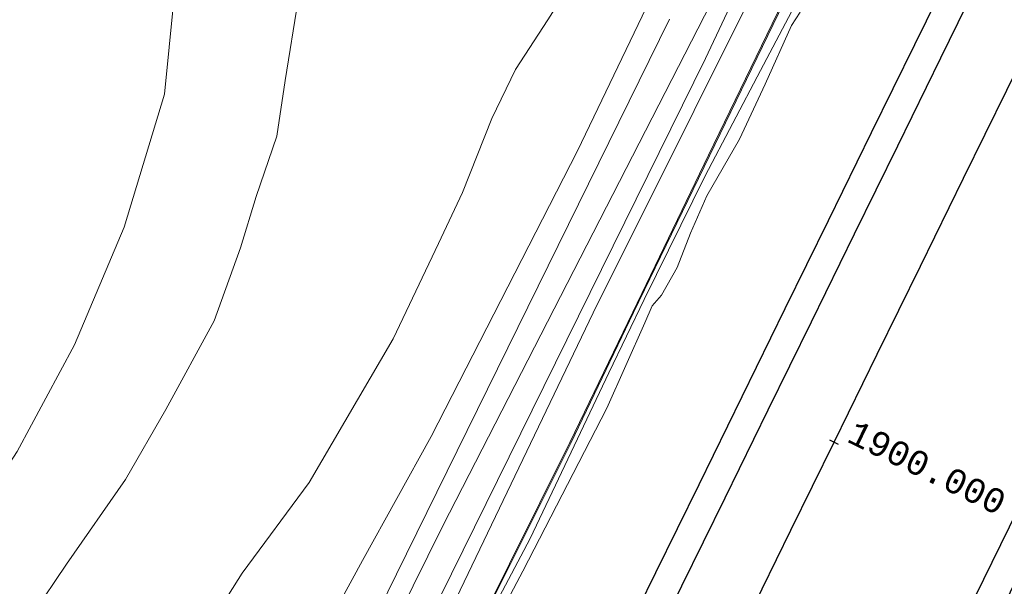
# Model space of a CAD drawing. Extents: x 176032 to 190000, y 318229 to 352878.
# Tile 117 of 184: x 177412 to 177513, y 321563 to 321621. Entities that reach past the tile are written whole.
import ezdxf

# ---------------------------------------------------------------- set-up
doc = ezdxf.new("R2010")
doc.units = 0
for name, color, linetype, lineweight in [('alm-masterstring', 1, 'Continuous', 30), ('bp-b5-boom', 253, 'Continuous', 18), ('dwm-hulplijn', 3, 'Continuous', 30), ('gw-bs-kruinlijn', 253, 'Continuous', 18), ('gw-bs-teenlijn', 253, 'Continuous', 18), ('og-b5-bekleding', 253, 'Continuous', 18), ('og-b5-grond_ingericht', 253, 'Continuous', 18), ('og-b5-water', 253, 'Continuous', 18), ('og-bs-terreinafscheiding', 7, 'Continuous', 18), ('SPI DWP', 8, 'Continuous', 30), ('to-xx-view', 1, 'Continuous', 25), ('wh-bs-waterlijn', 253, 'Continuous', 18)]:
    doc.layers.add(name, color=color, linetype=linetype, lineweight=lineweight)
doc.layers.add('viewports', color=7, linetype='Continuous')
doc.styles.add('MSL__001', font='monotxt.shx')
doc.linetypes.add('FENCELINE1', pattern='A,6.35,-2.54,[133,ltypeshp.shx,S=2.54,R=0,X=-2.54,Y=0],-2.54,25.4', length=36.83)

# ---------------------------------------------------------------- blocks, each defined once
blk = doc.blocks.new('x-ref dtb totaal grijs')
at = {"layer": 'bp-b5-boom'}
for points in [[(177453.209, 321554.452, 46.996), (177470.767, 321591.061, 47.191), (177491.364, 321632.374, 46.922), (177497.805, 321646.077, 47.031), (177499.657, 321649.72, 47), (177499.911, 321650.492, 47.052), (177499.784, 321651.043, 47.109), (177499.249, 321651.545, 47.109), (177498.613, 321651.906, 47.113), (177497.706, 321651.802, 47.109), (177496.772, 321651.209, 46.953), (177495.052, 321649.575, 46.948), (177484.131, 321625.296, 47.079), (177455.409, 321569.34, 47.387), (177400.61, 321458.592, 47.43)], [(177412.458, 321486.463, 46.539), (177450.681, 321564.403, 46.501), (177478.542, 321621.008, 46.566)], [(177496.065, 321635.078, 44.568), (177482.523, 321607.128, 44.59), (177474.792, 321591.137, 44.507), (177468.376, 321577.821, 44.525), (177459.145, 321559.309, 45.15)]]:
    blk.add_polyline3d(points, dxfattribs=at)
at = {"layer": 'gw-bs-kruinlijn'}
for points in [[(177498.008, 321650.517, 47.174), (177482.223, 321616.991, 47.039), (177452.751, 321557.265, 46.961), (177444.298, 321539.659, 47.165), (177425.925, 321503.514, 47.239), (177406.991, 321464.729, 47.239), (177390.19, 321429.397, 47.205), (177379.164, 321406.591, 47.222), (177368.487, 321384.325, 47.174), (177358.999, 321365.737, 47.191), (177334.268, 321379.469, 48.138), (177273.357, 321409.895, 47.526), (177238.105, 321428.689, 47.652), (177234.158, 321449.551, 47.621), (177235.51, 321471.361, 47.257), (177239.197, 321525.265, 47.982), (177241.014, 321558.18, 47.704), (177243.735, 321576.464, 48.021), (177246.842, 321587.031, 47.417), (177250.955, 321597.107, 47.365), (177264.59, 321625.932, 47.374), (177283.423, 321665.721, 47.17), (177290.217, 321682.245, 46.21)], [(177491.325, 321622.426, 44.282), (177487.828, 321615.791, 44.286), (177482.181, 321605.044, 44.286), (177475.961, 321592.434, 44.151), (177472.355, 321584.952, 44.273), (177464.34, 321568.05, 44.338), (177459.581, 321559.085, 45.03)], [(177468.63, 321624.938, 55.516), (177466.135, 321620.943, 55.38), (177462.836, 321615.885, 55.287), (177460.41, 321610.894, 55.407), (177457.431, 321603.336, 55.304), (177454.962, 321598.125, 55.38), (177450.35, 321588.391, 55.227), (177441.778, 321573.732, 55.097), (177434.941, 321564.511, 55.042), (177428.372, 321554.078, 54.994)], [(177400.61, 321458.592, 47.43), (177455.409, 321569.34, 47.387), (177484.131, 321625.296, 47.079), (177495.052, 321649.575, 46.948), (177496.772, 321651.209, 46.953), (177497.706, 321651.802, 47.109), (177498.613, 321651.906, 47.113), (177499.249, 321651.545, 47.109), (177499.784, 321651.043, 47.109), (177499.911, 321650.492, 47.052), (177499.657, 321649.72, 47), (177497.805, 321646.077, 47.031), (177491.364, 321632.374, 46.922), (177470.767, 321591.061, 47.191), (177453.209, 321554.452, 46.996), (177428.959, 321506.266, 47.2), (177409.794, 321466.499, 47.174), (177393.94, 321434.541, 47.161), (177359.368, 321364.415, 47.215)], [(177413.567, 321560.311, 54.988), (177417.012, 321565.421, 54.999), (177423.034, 321574.065, 54.934), (177427.142, 321581.209, 54.863), (177432.085, 321590.244, 54.852), (177434.774, 321597.698, 54.901), (177436.343, 321602.914, 54.939), (177438.476, 321609.067, 55.211), (177439.305, 321614.754, 55.173), (177440.638, 321623.032, 55.222), (177441.56, 321630.059, 55.276), (177442.042, 321632.6, 55.402), (177443.01, 321635.151, 55.396), (177444.306, 321637.126, 55.342), (177445.45, 321638.269, 55.363)]]:
    blk.add_polyline3d(points, dxfattribs=at)
at = {"layer": 'gw-bs-teenlijn'}
for points in [[(177441.323, 321554.985, 46.736), (177447.227, 321565.792, 46.806), (177454.235, 321578.424, 46.964), (177469.143, 321607.599, 46.453), (177478.629, 321627.364, 46.453), (177479.713, 321632.448, 46.366), (177480.213, 321636.425, 46.371), (177479.914, 321639.095, 46.355), (177478.964, 321641.411, 46.349), (177478.002, 321643.192, 46.366), (177476.416, 321644.545, 46.36), (177475.386, 321646.056, 46.36), (177475.097, 321647.097, 46.36), (177475.55, 321648.688, 46.366), (177476.916, 321651.953, 46.349), (177466.039, 321657.709, 45.952), (177464.002, 321656.206, 46.116), (177459.299, 321657.713, 45.98), (177456.106, 321659.105, 45.947), (177454.113, 321658.966, 45.974), (177452.737, 321658.474, 45.99), (177452.281, 321658.148, 46.012)], [(177459.145, 321559.309, 45.15), (177468.376, 321577.821, 44.525), (177474.792, 321591.137, 44.507), (177482.523, 321607.128, 44.59), (177496.065, 321635.078, 44.568)], [(177478.542, 321621.008, 46.566), (177450.681, 321564.403, 46.501), (177412.458, 321486.463, 46.539)], [(177438.519, 321645.531, 46.357), (177436.102, 321643.06, 46.333), (177430.362, 321634.884, 46.796), (177429.301, 321630.992, 46.975), (177427.962, 321622.958, 47.187), (177427.021, 321613.351, 47.41), (177422.88, 321599.783, 47.563), (177417.804, 321587.8, 47.856), (177411.976, 321576.897, 47.242), (177407.19, 321569.593, 46.518), (177404.967, 321566.553, 45.941), (177401.846, 321562.253, 45.996), (177399.15, 321559.738, 46.224), (177395.848, 321557.089, 46.241), (177389.894, 321555.576, 46.268), (177385.645, 321555.121, 46.328), (177380.866, 321555.58, 46.388), (177375.805, 321556.714, 46.415), (177371.235, 321558.759, 46.355), (177369.008, 321561.68, 46.344), (177366.967, 321563.851, 46.355), (177362.485, 321565.192, 46.36), (177359.142, 321565.633, 46.311)]]:
    blk.add_polyline3d(points, dxfattribs=at)
at = {"layer": 'og-b5-bekleding'}
for points in [[(177491.865, 321621.719, 44), (177491, 321620.355, 44), (177488.32, 321614.396, 44), (177485.672, 321608.767, 44), (177482.362, 321602.993, 44), (177480.689, 321599.197, 44), (177479.338, 321595.69, 44), (177477.734, 321592.875, 44), (177476.78, 321591.756, 44), (177476.02, 321590.038, 44), (177472.132, 321581.332, 44), (177463.586, 321564.696, 44), (177460.434, 321558.802, 44)], [(177459.581, 321559.085, 45.03), (177464.34, 321568.05, 44.338), (177472.355, 321584.952, 44.273), (177475.961, 321592.434, 44.151), (177482.181, 321605.044, 44.286), (177487.828, 321615.791, 44.286), (177491.325, 321622.426, 44.282)], [(177459.234, 321559.264, 45.15), (177468.466, 321577.777, 44.525), (177474.882, 321591.094, 44.507), (177482.613, 321607.084, 44.59), (177496.156, 321635.037, 44.568)], [(177491.325, 321622.426, 44.282), (177487.828, 321615.791, 44.286), (177482.181, 321605.044, 44.286), (177475.961, 321592.434, 44.151), (177472.355, 321584.952, 44.273), (177464.34, 321568.05, 44.338), (177459.581, 321559.085, 45.03)]]:
    blk.add_polyline3d(points, dxfattribs=at)
at = {"layer": 'og-b5-grond_ingericht'}
for points in [[(177514.327, 321703.605, 45.298), (177493.69, 321661.708, 45.302), (177493.893, 321661.608, 45.302), (177493.911, 321661.097, 44.451), (177494.148, 321660.036, 44.451), (177494.426, 321659.021, 44.455), (177495.215, 321658.482, 44.451), (177498.654, 321656.978, 44.694), (177501.661, 321653.432, 44.807), (177503.229, 321650.954, 44.681), (177503.418, 321649.862, 44.525), (177503.276, 321649.331, 44.512), (177503.003, 321648.622, 44.494), (177502.436, 321647.289, 44.49), (177502.043, 321646.592, 44.49), (177501.36, 321645.817, 44.49), (177500.81, 321645.287, 44.486), (177500.002, 321644.245, 44.481), (177496.156, 321635.037, 44.568), (177482.613, 321607.084, 44.59), (177474.882, 321591.094, 44.507), (177468.466, 321577.777, 44.525), (177459.234, 321559.264, 45.15)], [(177459.145, 321559.309, 45.15), (177468.376, 321577.821, 44.525), (177474.792, 321591.137, 44.507), (177482.523, 321607.128, 44.59), (177496.065, 321635.078, 44.568)], [(177478.542, 321621.008, 46.566), (177450.681, 321564.403, 46.501), (177412.458, 321486.463, 46.539)], [(177400.61, 321458.592, 47.43), (177455.409, 321569.34, 47.387), (177484.131, 321625.296, 47.079), (177495.052, 321649.575, 46.948), (177496.772, 321651.209, 46.953), (177497.706, 321651.802, 47.109), (177498.613, 321651.906, 47.113), (177499.249, 321651.545, 47.109), (177499.784, 321651.043, 47.109), (177499.911, 321650.492, 47.052), (177499.657, 321649.72, 47), (177497.805, 321646.077, 47.031), (177491.364, 321632.374, 46.922), (177470.767, 321591.061, 47.191), (177453.209, 321554.452, 46.996)], [(177427.962, 321622.958, 47.187), (177427.021, 321613.351, 47.41), (177422.88, 321599.783, 47.563), (177417.804, 321587.8, 47.856), (177411.976, 321576.897, 47.242)], [(177413.567, 321560.311, 54.988), (177417.012, 321565.421, 54.999), (177423.034, 321574.065, 54.934), (177427.142, 321581.209, 54.863), (177432.085, 321590.244, 54.852), (177434.774, 321597.698, 54.901), (177436.343, 321602.914, 54.939), (177438.476, 321609.067, 55.211), (177439.305, 321614.754, 55.173), (177440.638, 321623.032, 55.222)], [(177468.63, 321624.938, 55.516), (177466.135, 321620.943, 55.38), (177462.836, 321615.885, 55.287), (177460.41, 321610.894, 55.407), (177457.431, 321603.336, 55.304), (177454.962, 321598.125, 55.38), (177450.35, 321588.391, 55.227), (177441.778, 321573.732, 55.097), (177434.941, 321564.511, 55.042), (177428.372, 321554.078, 54.994)], [(177441.323, 321554.985, 46.736), (177447.227, 321565.792, 46.806), (177454.235, 321578.424, 46.964), (177469.143, 321607.599, 46.453), (177478.629, 321627.364, 46.453)], [(177428.372, 321554.078, 54.994), (177434.941, 321564.511, 55.042), (177441.778, 321573.732, 55.097), (177450.35, 321588.391, 55.227), (177454.962, 321598.125, 55.38), (177457.431, 321603.336, 55.304), (177460.41, 321610.894, 55.407), (177462.836, 321615.885, 55.287), (177466.135, 321620.943, 55.38), (177468.63, 321624.938, 55.516)], [(177478.629, 321627.364, 46.453), (177469.143, 321607.599, 46.453), (177454.235, 321578.424, 46.964), (177447.227, 321565.792, 46.806), (177441.323, 321554.985, 46.736)], [(177411.976, 321576.897, 47.242), (177417.804, 321587.8, 47.856), (177422.88, 321599.783, 47.563), (177427.021, 321613.351, 47.41), (177427.962, 321622.958, 47.187), (177429.301, 321630.992, 46.975), (177430.362, 321634.884, 46.796), (177436.102, 321643.06, 46.333), (177438.519, 321645.531, 46.357), (177445.45, 321638.269, 55.363), (177444.306, 321637.126, 55.342), (177443.01, 321635.151, 55.396), (177442.042, 321632.6, 55.402), (177441.56, 321630.059, 55.276), (177440.638, 321623.032, 55.222), (177439.305, 321614.754, 55.173), (177438.476, 321609.067, 55.211), (177436.343, 321602.914, 54.939), (177434.774, 321597.698, 54.901), (177432.085, 321590.244, 54.852), (177427.142, 321581.209, 54.863), (177423.034, 321574.065, 54.934), (177417.012, 321565.421, 54.999), (177413.567, 321560.311, 54.988)]]:
    blk.add_polyline3d(points, dxfattribs=at)
at = {"layer": 'og-b5-water'}
blk.add_polyline3d([(177460.434, 321558.802, 44), (177463.586, 321564.696, 44), (177472.132, 321581.332, 44), (177476.02, 321590.038, 44), (177476.78, 321591.756, 44), (177477.734, 321592.875, 44), (177479.338, 321595.69, 44), (177480.689, 321599.197, 44), (177482.362, 321602.993, 44), (177485.672, 321608.767, 44), (177488.32, 321614.396, 44), (177491, 321620.355, 44), (177491.865, 321621.719, 44)], dxfattribs=at)
at = {"layer": 'og-bs-terreinafscheiding'}
blk.add_polyline3d([(177459.234, 321559.264, 45.15), (177468.466, 321577.777, 44.525), (177474.882, 321591.094, 44.507), (177482.613, 321607.084, 44.59), (177496.156, 321635.037, 44.568), (177500.002, 321644.245, 44.481), (177500.81, 321645.287, 44.486), (177501.36, 321645.817, 44.49), (177502.043, 321646.592, 44.49), (177502.436, 321647.289, 44.49), (177503.003, 321648.622, 44.494), (177503.276, 321649.331, 44.512), (177503.418, 321649.862, 44.525), (177503.229, 321650.954, 44.681), (177501.661, 321653.432, 44.807)], dxfattribs=at)
at = {"layer": 'wh-bs-waterlijn'}
blk.add_polyline3d([(177491.865, 321621.719, 44), (177491, 321620.355, 44), (177488.32, 321614.396, 44), (177485.672, 321608.767, 44), (177482.362, 321602.993, 44), (177480.689, 321599.197, 44), (177479.338, 321595.69, 44), (177477.734, 321592.875, 44), (177476.78, 321591.756, 44), (177476.02, 321590.038, 44), (177472.132, 321581.332, 44), (177463.586, 321564.696, 44), (177460.434, 321558.802, 44)], dxfattribs=at)
blk = doc.blocks.new('x-ref as juka')
at = {"layer": 'alm-masterstring'}
blk.add_line((177495.8, 321577.63), (177494.9, 321578.07), dxfattribs=at)
at = {"layer": 'alm-masterstring', "flags": 128}
blk.add_lwpolyline([(177486.54, 321559.9), (177490.94, 321568.87), (177495.35, 321577.85), (177499.75, 321586.83), (177504.16, 321595.81), (177508.56, 321604.79), (177512.97, 321613.76), (177517.37, 321622.74), (177521.77, 321631.72), (177526.18, 321640.7), (177530.58, 321649.67), (177534.99, 321658.65), (177539.39, 321667.63), (177543.8, 321676.61), (177548.2, 321685.59), (177552.6, 321694.56), (177557.01, 321703.54), (177561.41, 321712.52), (177565.82, 321721.5), (177570.22, 321730.48), (177574.63, 321739.45)], dxfattribs=at)
at = {"layer": 'alm-masterstring', "color": 7, "style": 'MSL__001'}
blk.add_text('1900.000', height=2.5, rotation=333.8685, dxfattribs=at).set_placement((177496.52, 321577.97))
blk = doc.blocks.new('x-ref ontwerp')
at = {"layer": 'dwm-hulplijn', "flags": 128}
for points in [[(177193.92, 320910.76), (177196.15, 320917.44), (177198.42, 320924.11), (177200.73, 320930.77), (177201.04, 320931.68), (177204.66, 320937.92), (177208.23, 320944.2), (177211.74, 320950.5), (177215.21, 320956.83), (177218.61, 320963.2), (177221.97, 320969.59), (177225.27, 320976), (177228.52, 320982.45), (177231.71, 320988.92), (177234.85, 320995.42), (177237.93, 321001.94), (177240.96, 321008.49), (177243.94, 321015.07), (177246.86, 321021.67), (177249.72, 321028.29), (177252.53, 321034.94), (177418.06, 321375.27), (177555.56, 321655.48), (177871.46, 322326.36)], [(177193.92, 320910.76), (177196.15, 320917.44), (177198.42, 320924.11), (177200.73, 320930.77), (177201.04, 320931.68), (177204.66, 320937.92), (177208.23, 320944.2), (177211.74, 320950.5), (177215.21, 320956.83), (177218.61, 320963.2), (177221.97, 320969.59), (177225.27, 320976), (177228.52, 320982.45), (177231.71, 320988.92), (177234.85, 320995.42), (177237.93, 321001.94), (177240.96, 321008.49), (177243.94, 321015.07), (177246.86, 321021.67), (177249.72, 321028.29), (177252.53, 321034.94), (177418.06, 321375.27), (177555.56, 321655.48), (177871.46, 322326.36)], [(177475.4, 321554.22), (177479.81, 321563.2), (177484.21, 321572.18), (177488.61, 321581.15), (177493.02, 321590.13), (177497.42, 321599.11), (177501.83, 321608.09), (177506.23, 321617.07), (177510.64, 321626.04), (177515.04, 321635.02), (177519.44, 321644), (177523.85, 321652.98), (177527.13, 321659.67), (177621.53, 321850.88)], [(177475.4, 321554.22), (177479.81, 321563.2), (177484.21, 321572.18), (177488.61, 321581.15), (177493.02, 321590.13), (177497.42, 321599.11), (177501.83, 321608.09), (177506.23, 321617.07), (177510.64, 321626.04), (177515.04, 321635.02), (177519.44, 321644), (177523.85, 321652.98), (177527.13, 321659.67), (177621.53, 321850.88)]]:
    blk.add_lwpolyline(points, dxfattribs=at)
blk = doc.blocks.new('x-ref grenzen')
at = {"layer": 'SPI DWP', "color": 40, "linetype": 'FENCELINE1', "ltscale": 0.4, "flags": 128}
blk.add_lwpolyline([(180673, 328439, 0.084847), (180629.41, 328238.72), (180620.7, 328210.47), (180406.55, 327470.04), (180403.77, 327460.43), (180400.99, 327450.82), (180398.22, 327441.22), (180395.44, 327431.61), (180392.66, 327422), (180389.88, 327412.4), (180387.1, 327402.79), (180384.32, 327393.19), (180381.55, 327383.58), (180378.77, 327373.97), (180375.99, 327364.37), (180373.21, 327354.76), (180370.43, 327345.15), (180367.65, 327335.55), (180364.88, 327325.94), (180362.1, 327316.34), (180359.32, 327306.73), (180356.54, 327297.12), (180353.76, 327287.52), (180350.98, 327277.91), (180348.21, 327268.3), (180345.43, 327258.7), (180342.65, 327249.09), (180339.87, 327239.49), (180337.09, 327229.88), (180334.31, 327220.27), (180331.54, 327210.67), (180328.76, 327201.06), (180325.98, 327191.45), (180323.2, 327181.85), (180320.42, 327172.24), (180317.65, 327162.63), (180314.87, 327153.03), (180312.09, 327143.42), (180309.31, 327133.82), (180306.53, 327124.21), (180303.75, 327114.6), (180300.98, 327105), (180298.2, 327095.39), (180295.42, 327085.78), (180292.64, 327076.18), (180289.86, 327066.57), (180287.08, 327056.97), (180284.31, 327047.36), (180281.53, 327037.75), (180278.75, 327028.15), (180275.97, 327018.54), (180273.19, 327008.93), (180270.41, 326999.33), (180267.64, 326989.72), (180264.86, 326980.12), (180262.08, 326970.51), (180259.3, 326960.9), (180256.52, 326951.3), (180253.74, 326941.69), (180250.97, 326932.08), (180248.19, 326922.48), (180245.41, 326912.87), (180242.63, 326903.26), (180239.85, 326893.66), (180237.07, 326884.05), (180234.3, 326874.45), (180231.52, 326864.84), (180228.74, 326855.23), (180225.96, 326845.63), (180223.18, 326836.02), (180220.4, 326826.41), (180217.63, 326816.81), (180214.85, 326807.2), (180212.07, 326797.6), (180209.29, 326787.99), (180206.51, 326778.38), (180203.73, 326768.78), (180200.96, 326759.17), (180198.18, 326749.56), (180195.4, 326739.96), (180192.62, 326730.35), (180189.84, 326720.75), (180187.06, 326711.14), (180184.29, 326701.53), (180181.51, 326691.93), (180178.73, 326682.32), (180176.89, 326675.95), (180175.96, 326672.74), (180173.15, 326663.19), (180170.3, 326653.67), (180167.4, 326644.16), (180164.46, 326634.66), (180161.47, 326625.18), (180158.43, 326615.71), (180155.34, 326606.26), (180152.2, 326596.83), (180149.02, 326587.41), (180145.79, 326578), (180142.52, 326568.62), (180139.2, 326559.24), (180135.83, 326549.89), (180132.41, 326540.55), (180128.95, 326531.23), (180125.44, 326521.93), (180121.88, 326512.65), (180118.28, 326503.38), (180114.63, 326494.13), (180110.94, 326484.9), (180107.2, 326475.69), (180103.41, 326466.49), (180099.58, 326457.32), (180095.7, 326448.16), (180091.78, 326439.03), (180087.81, 326429.91), (180083.79, 326420.82), (180079.73, 326411.74), (180075.63, 326402.69), (180071.47, 326393.65), (180067.28, 326384.64), (180063.04, 326375.65), (180058.75, 326366.68), (180054.42, 326357.73), (180050.04, 326348.8), (180045.62, 326339.89), (180041.16, 326331.01), (180036.65, 326322.15), (180032.1, 326313.31), (180027.5, 326304.49), (180022.86, 326295.7), (180018.17, 326286.93), (180013.44, 326278.19), (180008.67, 326269.46), (180003.85, 326260.77), (179998.99, 326252.09), (179994.09, 326243.44), (179989.14, 326234.82), (179984.15, 326226.22), (179979.12, 326217.64), (179974.05, 326209.09), (179968.93, 326200.57), (179963.77, 326192.07), (179958.57, 326183.6), (179953.32, 326175.15), (179948.03, 326166.73), (179942.7, 326158.34), (179937.33, 326149.96), (179935.47, 326147.09), (179931.91, 326141.6), (179926.47, 326133.2), (179921.03, 326124.81), (179915.59, 326116.42), (179910.16, 326108.03), (179904.72, 326099.63), (179899.28, 326091.24), (179893.84, 326082.85), (179888.4, 326074.46), (179882.97, 326066.07), (179877.53, 326057.67), (179872.09, 326049.28), (179866.65, 326040.89), (179861.22, 326032.5), (179855.78, 326024.1), (179850.34, 326015.71), (179844.9, 326007.32), (179839.46, 325998.93), (179834.03, 325990.54), (179828.59, 325982.14), (179823.15, 325973.75), (179817.71, 325965.36), (179812.27, 325956.97), (179806.84, 325948.57), (179801.4, 325940.18), (179795.96, 325931.79), (179790.52, 325923.4), (179785.09, 325915), (179779.65, 325906.61), (179774.21, 325898.22), (179768.77, 325889.83), (179763.33, 325881.44), (179757.9, 325873.04), (179752.46, 325864.65), (179747.02, 325856.26), (179741.58, 325847.87), (179736.15, 325839.47), (179730.71, 325831.08), (179725.27, 325822.69), (179719.83, 325814.3), (179714.39, 325805.91), (179708.96, 325797.51), (179703.52, 325789.12), (179698.08, 325780.73), (179692.64, 325772.34), (179687.2, 325763.94), (179681.77, 325755.55), (179676.33, 325747.16), (179670.89, 325738.77), (179665.45, 325730.38), (179660.02, 325721.98), (179654.58, 325713.59), (179649.14, 325705.2), (179643.7, 325696.81), (179638.26, 325688.41), (179632.83, 325680.02), (179627.39, 325671.63), (179621.95, 325663.24), (179616.51, 325654.84), (179611.07, 325646.45), (179605.64, 325638.06), (179600.2, 325629.67), (179594.76, 325621.28), (179589.32, 325612.88), (179583.89, 325604.49), (179578.45, 325596.1), (179573.01, 325587.71), (179567.57, 325579.31), (179562.13, 325570.92), (179556.7, 325562.53), (179551.26, 325554.14), (179545.82, 325545.75), (179540.38, 325537.35), (179534.95, 325528.96), (179529.51, 325520.57), (179524.07, 325512.18), (179518.63, 325503.78), (179513.19, 325495.39), (179507.76, 325487), (179502.32, 325478.61), (179496.88, 325470.22), (179491.44, 325461.82), (179486, 325453.43), (179480.57, 325445.04), (179475.13, 325436.65), (179469.69, 325428.25), (179464.25, 325419.86), (179458.82, 325411.47), (179453.38, 325403.08), (179447.94, 325394.69), (179442.5, 325386.29), (179437.06, 325377.9), (179431.63, 325369.51), (179426.19, 325361.12), (179420.75, 325352.72), (179415.31, 325344.33), (179409.87, 325335.94), (179404.44, 325327.55), (179399, 325319.15), (179393.56, 325310.76), (179388.12, 325302.37), (179382.69, 325293.98), (179377.25, 325285.59), (179371.81, 325277.19), (179366.37, 325268.8), (179360.93, 325260.41), (179355.5, 325252.02), (179353.47, 325248.89), (179350.06, 325243.62), (179344.62, 325235.23), (179339.18, 325226.84), (179333.75, 325218.45), (179328.28, 325210.01), (179323.25, 325203.07), (179315.98, 325192.88), (179311.15, 325185.42), (179305.72, 325177.03), (179300.28, 325168.64), (179294.84, 325160.25), (179289.4, 325151.85), (179283.97, 325143.46), (179278.53, 325135.07), (179273.09, 325126.68), (179267.65, 325118.28), (179262.21, 325109.89), (179256.78, 325101.5), (179251.34, 325093.11), (179245.9, 325084.72), (179240.46, 325076.32), (179235.02, 325067.93), (179229.59, 325059.54), (179224.15, 325051.15), (179218.71, 325042.75), (179213.27, 325034.36), (179207.84, 325025.97), (179202.4, 325017.58), (179196.96, 325009.19), (179191.52, 325000.79), (179186.08, 324992.4), (179180.65, 324984.01), (179175.21, 324975.62), (179169.77, 324967.22), (179164.33, 324958.83), (179158.9, 324950.44), (179153.46, 324942.05), (179148.02, 324933.65), (179142.58, 324925.26), (179137.14, 324916.87), (179131.71, 324908.48), (179129.49, 324905.06), (179126.25, 324900.04), (179120.83, 324891.58), (179115.45, 324883.07), (179110.11, 324874.55), (179104.81, 324865.99), (179099.55, 324857.41), (179094.34, 324848.8), (179089.17, 324840.17), (179084.05, 324831.51), (179078.96, 324822.82), (179073.93, 324814.11), (179068.93, 324805.38), (179063.98, 324796.62), (179059.07, 324787.84), (179054.21, 324779.03), (179049.39, 324770.19), (179044.61, 324761.34), (179039.88, 324752.45), (179035.19, 324743.55), (179030.55, 324734.62), (179025.96, 324725.67), (179021.4, 324716.7), (179016.9, 324707.7), (179012.44, 324698.69), (179011.64, 324697.07), (179008.02, 324689.7), (179003.62, 324680.72), (178999.21, 324671.74), (178994.81, 324662.76), (178990.41, 324653.78), (178986, 324644.81), (178981.6, 324635.83), (178977.19, 324626.85), (178972.79, 324617.87), (178968.38, 324608.89), (178963.98, 324599.92), (178959.58, 324590.94), (178955.17, 324581.96), (178950.77, 324572.98), (178946.36, 324564.01), (178941.96, 324555.03), (178937.55, 324546.05), (178933.15, 324537.07), (178928.75, 324528.09), (178924.34, 324519.12), (178919.94, 324510.14), (178915.53, 324501.16), (178911.13, 324492.18), (178906.72, 324483.2), (178902.32, 324474.23), (178897.91, 324465.25), (178893.59, 324456.44), (178890.05, 324446.94), (178885.6, 324437.87), (178881.2, 324428.9), (178876.79, 324419.92), (178872.39, 324410.94), (178867.98, 324401.96), (178863.58, 324392.99), (178859.17, 324384.01), (178854.77, 324375.03), (178850.37, 324366.05), (178845.96, 324357.07), (178841.56, 324348.1), (178837.15, 324339.12), (178832.75, 324330.14), (178828.34, 324321.16), (178823.94, 324312.18), (178819.53, 324303.21), (178815.13, 324294.23), (178810.73, 324285.25), (178806.32, 324276.27), (178801.92, 324267.3), (178797.51, 324258.32), (178793.11, 324249.34), (178788.7, 324240.36), (178784.3, 324231.38), (178779.9, 324222.41), (178775.49, 324213.43), (178771.09, 324204.45), (178766.68, 324195.47), (178762.28, 324186.49), (178757.87, 324177.52), (178753.47, 324168.54), (178749.07, 324159.56), (178744.66, 324150.58), (178740.26, 324141.61), (178735.85, 324132.63), (178731.45, 324123.65), (178727.04, 324114.67), (178722.64, 324105.69), (178718.24, 324096.72), (178713.83, 324087.74), (178709.43, 324078.76), (178705.02, 324069.78), (178700.62, 324060.8), (178696.21, 324051.83), (178691.81, 324042.85), (178687.41, 324033.87), (178683, 324024.89), (178678.6, 324015.92), (178674.19, 324006.94), (178664.07, 323986.36), (178661.79, 323981.71), (178657.39, 323972.74), (178652.98, 323963.76), (178648.58, 323954.78), (178644.17, 323945.8), (178639.77, 323936.83), (178635.36, 323927.85), (178630.96, 323918.87), (178626.56, 323909.89), (178622.15, 323900.91), (178617.75, 323891.94), (178613.34, 323882.96), (178608.94, 323873.98), (178604.53, 323865), (178600.13, 323856.02), (178595.73, 323847.05), (178591.32, 323838.07), (178586.92, 323829.09), (178582.51, 323820.11), (178578.11, 323811.14), (178573.7, 323802.16), (178569.3, 323793.18), (178564.89, 323784.2), (178560.49, 323775.22), (178556.09, 323766.25), (178551.68, 323757.27), (178547.28, 323748.29), (178542.87, 323739.31), (178538.47, 323730.33), (178534.06, 323721.36), (178529.66, 323712.38), (178525.26, 323703.4), (178520.85, 323694.42), (178516.45, 323685.45), (178512.04, 323676.47), (178507.64, 323667.49), (178503.23, 323658.51), (178498.83, 323649.53), (178494.43, 323640.56), (178490.02, 323631.58), (178485.62, 323622.6), (178481.21, 323613.62), (178476.81, 323604.64), (178472.4, 323595.67), (178468, 323586.69), (178463.6, 323577.71), (178459.19, 323568.73), (178454.79, 323559.76), (178450.38, 323550.78), (178445.98, 323541.8), (178441.57, 323532.82), (178437.17, 323523.84), (178432.77, 323514.87), (178428.36, 323505.89), (178423.96, 323496.91), (178419.55, 323487.93), (178415.15, 323478.95), (178410.74, 323469.98), (178406.34, 323461), (178401.93, 323452.02), (178397.53, 323443.04), (178393.13, 323434.07), (178388.72, 323425.09), (178384.32, 323416.11), (178379.91, 323407.13), (178375.51, 323398.15), (178371.1, 323389.18), (178366.7, 323380.2), (178362.3, 323371.22), (178357.89, 323362.24), (178353.49, 323353.26), (178349.08, 323344.29), (178344.68, 323335.31), (178340.27, 323326.33), (178335.87, 323317.35), (178331.47, 323308.38), (178327.06, 323299.4), (178322.66, 323290.42), (178318.25, 323281.44), (178313.85, 323272.46), (178309.44, 323263.49), (178305.04, 323254.51), (178300.64, 323245.53), (178296.23, 323236.55), (178291.83, 323227.57), (178287.42, 323218.6), (178283.02, 323209.62), (178278.61, 323200.64), (178274.21, 323191.66), (178269.8, 323182.69), (178265.4, 323173.71), (178261, 323164.73), (178256.59, 323155.75), (178252.19, 323146.77), (178247.78, 323137.8), (178243.38, 323128.82), (178238.97, 323119.84), (178234.57, 323110.86), (178233.82, 323109.34), (178225.38, 323090.94), (178221, 323082), (178216.59, 323073.02), (178212.19, 323064.04), (178207.78, 323055.06), (178203.38, 323046.09), (178198.97, 323037.11), (178194.57, 323028.13), (178190.16, 323019.15), (178185.76, 323010.18), (178181.36, 323001.2), (178176.95, 322992.22), (178172.55, 322983.24), (178168.14, 322974.26), (178163.74, 322965.29), (178159.33, 322956.31), (178154.93, 322947.33), (178150.53, 322938.35), (178146.12, 322929.37), (178141.72, 322920.4), (178137.31, 322911.42), (178132.91, 322902.44), (178128.5, 322893.46), (178124.1, 322884.49), (178119.7, 322875.51), (178115.29, 322866.53), (178110.89, 322857.55), (178106.48, 322848.57), (178102.08, 322839.6), (178097.67, 322830.62), (178093.27, 322821.64), (178088.87, 322812.66), (178084.46, 322803.68), (178080.06, 322794.71), (178075.65, 322785.73), (178071.25, 322776.75), (178066.84, 322767.77), (178062.44, 322758.8), (178058.04, 322749.82), (178053.63, 322740.84), (178049.23, 322731.86), (178044.82, 322722.88), (178040.42, 322713.91), (178036.01, 322704.93), (178031.61, 322695.95), (178027.2, 322686.97), (178022.8, 322677.99), (178018.4, 322669.02), (178013.99, 322660.04), (178009.59, 322651.06), (178005.18, 322642.08), (178000.78, 322633.11), (177996.37, 322624.13), (177991.97, 322615.15), (177987.57, 322606.17), (177983.16, 322597.19), (177978.76, 322588.22), (177974.35, 322579.24), (177969.95, 322570.26), (177965.54, 322561.28), (177961.14, 322552.3), (177956.74, 322543.33), (177952.33, 322534.35), (177947.93, 322525.37), (177943.52, 322516.39), (177939.12, 322507.42), (177934.71, 322498.44), (177930.31, 322489.46), (177925.91, 322480.48), (177921.5, 322471.5), (177917.1, 322462.53), (177912.69, 322453.55), (177908.29, 322444.57), (177903.88, 322435.59), (177899.48, 322426.61), (177895.07, 322417.64), (177890.67, 322408.66), (177886.27, 322399.68), (177881.86, 322390.7), (177877.46, 322381.73), (177873.05, 322372.75), (177868.65, 322363.77), (177864.24, 322354.79), (177859.84, 322345.81), (177855.44, 322336.84), (177851.03, 322327.86), (177846.63, 322318.88), (177842.22, 322309.9), (177842.06, 322309.56), (177816.66, 322255.61), (177812.4, 322246.56), (177808.14, 322237.51), (177803.88, 322228.47), (177799.62, 322219.42), (177795.36, 322210.37), (177791.1, 322201.32), (177786.84, 322192.28), (177782.58, 322183.23), (177778.32, 322174.18), (177774.06, 322165.13), (177769.81, 322156.08), (177765.55, 322147.04), (177761.29, 322137.99), (177757.03, 322128.94), (177752.77, 322119.89), (177748.51, 322110.85), (177744.25, 322101.8), (177739.99, 322092.75), (177735.73, 322083.69), (177731.73, 322075.47), (177731.31, 322074.63), (177726.8, 322065.7), (177722.28, 322056.78), (177717.77, 322047.85), (177713.26, 322038.93), (177708.75, 322030.01), (177704.23, 322021.08), (177699.72, 322012.16), (177695.21, 322003.23), (177690.7, 321994.31), (177686.18, 321985.39), (177681.67, 321976.46), (177677.16, 321967.54), (177672.65, 321958.61), (177668.13, 321949.69), (177663.62, 321940.77), (177659.11, 321931.84), (177654.6, 321922.92), (177650.08, 321913.99), (177645.57, 321905.07), (177641.06, 321896.15), (177636.55, 321887.22), (177632.03, 321878.3), (177627.52, 321869.37), (177623.01, 321860.45), (177618.85, 321852.22), (177524.44, 321660.99), (177521.16, 321654.3), (177516.75, 321645.32), (177512.35, 321636.34), (177507.94, 321627.37), (177503.54, 321618.39), (177499.13, 321609.41), (177494.73, 321600.43), (177490.33, 321591.45), (177485.92, 321582.48), (177481.52, 321573.5), (177477.11, 321564.52), (177472.71, 321555.54), (177468.3, 321546.56), (177463.9, 321537.59), (177459.5, 321528.61), (177455.09, 321519.63), (177450.69, 321510.65), (177446.28, 321501.68), (177441.88, 321492.7), (177437.47, 321483.72), (177433.07, 321474.74), (177428.67, 321465.76), (177424.26, 321456.79), (177419.86, 321447.81), (177415.45, 321438.83), (177411.05, 321429.85), (177406.64, 321420.87), (177402.24, 321411.9), (177397.83, 321402.92), (177393.43, 321393.94), (177389.03, 321384.96), (177384.62, 321375.99), (177380.22, 321367.01), (177375.81, 321358.03), (177371.41, 321349.05), (177367, 321340.07), (177362.6, 321331.1), (177358.2, 321322.12), (177353.79, 321313.14), (177349.39, 321304.16), (177344.98, 321295.18), (177340.58, 321286.21), (177336.17, 321277.23), (177331.77, 321268.25), (177327.37, 321259.27), (177322.96, 321250.3), (177318.56, 321241.32), (177314.15, 321232.34), (177309.75, 321223.36), (177305.34, 321214.38), (177300.94, 321205.41), (177296.54, 321196.43), (177292.13, 321187.45), (177287.73, 321178.47), (177283.32, 321169.49), (177278.92, 321160.52), (177274.51, 321151.54), (177270.11, 321142.56), (177265.7, 321133.58), (177261.3, 321124.61), (177256.9, 321115.63), (177252.49, 321106.65), (177248.09, 321097.67), (177243.68, 321088.69), (177239.28, 321079.72), (177234.87, 321070.74), (177230.47, 321061.76), (177226.07, 321052.78), (177224.13, 321048.84), (177221.65, 321043.76), (177219.46, 321039.21), (177217.29, 321034.66), (177215.14, 321030.1), (177213, 321025.53), (177210.89, 321020.95), (177208.79, 321016.36), (177206.72, 321011.76), (177204.66, 321007.16), (177202.62, 321002.55), (177200.6, 320997.92), (177198.6, 320993.29), (177196.62, 320988.65), (177194.66, 320984.01), (177192.72, 320979.35), (177190.8, 320974.69), (177188.89, 320970.02), (177187.01, 320965.34), (177185.15, 320960.65), (177183.3, 320955.96), (177181.48, 320951.26), (177179.67, 320946.55), (177177.89, 320941.83), (177176.12, 320937.1), (177174.38, 320932.37), (177172.65, 320927.63), (177170.94, 320922.89), (177169.26, 320918.13), (177167.59, 320913.37), (177165.94, 320908.61), (177164.32, 320903.83), (177162.71, 320899.05), (177161.12, 320894.26), (177159.55, 320889.47), (177158.01, 320884.67), (177156.48, 320879.86), (177154.97, 320875.05), (177153.48, 320870.23), (177152.02, 320865.4), (177150.57, 320860.57), (177149.14, 320855.73), (177147.74, 320850.89), (177146.35, 320846.04), (177144.98, 320841.19), (177143.64, 320836.33), (177142.31, 320831.46), (177141.01, 320826.59), (177139.72, 320821.71), (177138.46, 320816.83), (177137.21, 320811.94), (177135.99, 320807.05), (177134.78, 320802.15), (177133.6, 320797.25), (177132.44, 320792.34), (177131.3, 320787.43), (177130.17, 320782.51), (177129.07, 320777.59), (177122.58, 320748.01), (177154.48, 320741.81), (177159.37, 320767.13), (177160.74, 320774.02), (177162.15, 320780.91), (177163.61, 320787.78), (177165.11, 320794.65), (177166.64, 320801.51), (177168.22, 320808.36), (177169.84, 320815.2), (177171.5, 320822.03), (177173.2, 320828.85), (177174.94, 320835.66), (177176.72, 320842.46), (177178.55, 320849.25), (177180.41, 320856.02), (177182.31, 320862.79), (177184.26, 320869.54), (177186.24, 320876.29), (177188.27, 320883.02), (177190.33, 320889.74), (177192.44, 320896.44), (177194.58, 320903.14), (177196.76, 320909.82), (177198.99, 320916.49), (177201.25, 320923.14), (177203.56, 320929.78), (177203.78, 320930.42), (177207.27, 320936.43), (177210.84, 320942.73), (177214.37, 320949.05), (177217.84, 320955.41), (177221.26, 320961.79), (177224.63, 320968.2), (177227.94, 320974.64), (177231.2, 320981.11), (177234.4, 320987.6), (177237.55, 320994.13), (177240.65, 321000.67), (177243.69, 321007.25), (177246.67, 321013.84), (177249.6, 321020.47), (177252.48, 321027.11), (177255.26, 321033.7), (177420.75, 321373.96), (177558.27, 321654.18), (177874.16, 322325.06), (177875.19, 322327.15), (177879.59, 322336.12), (177884, 322345.1), (177888.4, 322354.08), (177892.8, 322363.06), (177897.21, 322372.04), (177901.61, 322381.01), (177906.02, 322389.99), (177910.42, 322398.97), (177914.83, 322407.95), (177919.23, 322416.93), (177923.63, 322425.9), (177928.04, 322434.88), (177932.44, 322443.86), (177936.85, 322452.84), (177941.25, 322461.81), (177945.66, 322470.79), (177950.06, 322479.77), (177954.47, 322488.75), (177958.87, 322497.73), (177963.27, 322506.7), (177967.68, 322515.68), (177972.08, 322524.66), (177976.49, 322533.64), (177980.89, 322542.62), (177985.3, 322551.59), (177989.7, 322560.57), (177994.1, 322569.55), (177998.51, 322578.53), (178002.91, 322587.5), (178007.32, 322596.48), (178011.72, 322605.46), (178016.13, 322614.44), (178020.53, 322623.42), (178024.93, 322632.39), (178029.34, 322641.37), (178033.74, 322650.35), (178038.15, 322659.33), (178042.55, 322668.31), (178046.96, 322677.28), (178051.36, 322686.26), (178055.76, 322695.24), (178060.17, 322704.22), (178064.57, 322713.19), (178068.98, 322722.17), (178073.38, 322731.15), (178077.79, 322740.13), (178082.19, 322749.11), (178086.59, 322758.08), (178091, 322767.06), (178095.4, 322776.04), (178099.81, 322785.02), (178104.21, 322794), (178108.62, 322802.97), (178113.02, 322811.95), (178117.43, 322820.93), (178121.83, 322829.91), (178126.23, 322838.88), (178130.64, 322847.86), (178135.04, 322856.84), (178139.45, 322865.82), (178143.85, 322874.8), (178148.26, 322883.77), (178152.66, 322892.75), (178157.06, 322901.73), (178161.47, 322910.71), (178165.87, 322919.69), (178170.28, 322928.66), (178174.68, 322937.64), (178179.09, 322946.62), (178183.49, 322955.6), (178187.89, 322964.57), (178192.3, 322973.55), (178196.7, 322982.53), (178201.11, 322991.51), (178205.51, 323000.49), (178209.92, 323009.46), (178214.32, 323018.44), (178218.72, 323027.42), (178223.13, 323036.4), (178227.53, 323045.38), (178231.94, 323054.35), (178236.34, 323063.33), (178240.75, 323072.31), (178245.15, 323081.29), (178249.56, 323090.26), (178253.96, 323099.24), (178258.36, 323108.22), (178262.77, 323117.2), (178267.17, 323126.18), (178271.58, 323135.15), (178275.98, 323144.13), (178280.39, 323153.11), (178284.79, 323162.09), (178289.19, 323171.07), (178293.6, 323180.04), (178298, 323189.02), (178302.41, 323198), (178306.81, 323206.98), (178311.22, 323215.95), (178315.62, 323224.93), (178320.02, 323233.91), (178324.43, 323242.89), (178328.83, 323251.87), (178333.24, 323260.84), (178337.64, 323269.82), (178342.05, 323278.8), (178346.45, 323287.78), (178350.85, 323296.76), (178355.26, 323305.73), (178359.66, 323314.71), (178364.07, 323323.69), (178368.47, 323332.67), (178372.88, 323341.64), (178377.28, 323350.62), (178381.68, 323359.6), (178386.09, 323368.58), (178390.49, 323377.56), (178394.9, 323386.53), (178399.3, 323395.51), (178403.71, 323404.49), (178408.11, 323413.47), (178412.52, 323422.45), (178416.92, 323431.42), (178421.32, 323440.4), (178425.73, 323449.38), (178430.13, 323458.36), (178434.54, 323467.33), (178438.94, 323476.31), (178443.35, 323485.29), (178447.75, 323494.27), (178452.15, 323503.25), (178456.56, 323512.22), (178460.96, 323521.2), (178465.37, 323530.18), (178469.77, 323539.16), (178474.18, 323548.14), (178478.58, 323557.11), (178482.98, 323566.09), (178487.39, 323575.07), (178491.79, 323584.05), (178496.2, 323593.02), (178500.6, 323602), (178505.01, 323610.98), (178509.41, 323619.96), (178513.81, 323628.94), (178518.22, 323637.91), (178522.62, 323646.89), (178527.03, 323655.87), (178531.43, 323664.85), (178535.84, 323673.82), (178540.24, 323682.8), (178544.65, 323691.78), (178549.05, 323700.76), (178553.45, 323709.74), (178557.86, 323718.71), (178562.26, 323727.69), (178566.67, 323736.67), (178571.07, 323745.65), (178575.48, 323754.63), (178579.88, 323763.6), (178584.28, 323772.58), (178588.69, 323781.56), (178593.09, 323790.54), (178597.5, 323799.51), (178601.9, 323808.49), (178606.31, 323817.47), (178610.71, 323826.45), (178615.11, 323835.43), (178619.52, 323844.4), (178623.92, 323853.38), (178628.33, 323862.36), (178632.73, 323871.34), (178637.14, 323880.32), (178641.54, 323889.29), (178645.94, 323898.27), (178650.35, 323907.25), (178654.75, 323916.23), (178659.16, 323925.2), (178663.56, 323934.18), (178667.97, 323943.16), (178672.37, 323952.14), (178676.77, 323961.12), (178681.18, 323970.09), (178685.58, 323979.07), (178689.99, 323988.05), (178694.39, 323997.03), (178698.8, 324006.01), (178703.2, 324014.98), (178707.61, 324023.96), (178712.01, 324032.94), (178716.41, 324041.92), (178720.82, 324050.89), (178725.22, 324059.87), (178729.63, 324068.85), (178733.97, 324077.7), (178738.76, 324086.4), (179033.19, 324686.5), (179038.49, 324697.23), (179043.86, 324707.93), (179049.3, 324718.6), (179054.79, 324729.23), (179060.35, 324739.83), (179065.98, 324750.4), (179071.67, 324760.93), (179077.42, 324771.43), (179083.23, 324781.89), (179089.11, 324792.32), (179095.05, 324802.71), (179101.06, 324813.07), (179107.12, 324823.39), (179113.25, 324833.67), (179119.44, 324843.92), (179125.69, 324854.13), (179132, 324864.3), (179138.37, 324874.43), (179144.81, 324884.52), (179149.64, 324892.02), (179224.24, 325007.15), (179257.22, 325056.21), (179955.61, 326134.05), (179955.69, 326134.16), (179955.77, 326134.29), (179960.42, 326141.63), (179965.03, 326148.99), (179969.62, 326156.36), (179974.17, 326163.75), (179978.69, 326171.16), (179983.18, 326178.59), (179987.64, 326186.04), (179992.06, 326193.51), (179996.46, 326201), (180000.82, 326208.5), (180005.16, 326216.02), (180009.46, 326223.56), (180013.73, 326231.12), (180017.97, 326238.7), (180022.17, 326246.29), (180026.34, 326253.89), (180029.74, 326260.05), (180033.12, 326266.24), (180036.49, 326272.43), (180039.82, 326278.64), (180043.14, 326284.86), (180046.44, 326291.09), (180049.71, 326297.33), (180052.96, 326303.58), (180056.19, 326309.85), (180059.4, 326316.12), (180062.58, 326322.41), (180065.74, 326328.7), (180068.89, 326335.01), (180072, 326341.33), (180075.1, 326347.66), (180078.18, 326354), (180081.23, 326360.36), (180084.26, 326366.72), (180087.27, 326373.09), (180090.25, 326379.48), (180093.21, 326385.87), (180096.16, 326392.28), (180099.07, 326398.69), (180101.97, 326405.12), (180104.84, 326411.55), (180107.69, 326418), (180110.52, 326424.45), (180113.33, 326430.92), (180116.11, 326437.39), (180118.87, 326443.88), (180121.61, 326450.37), (180124.32, 326456.87), (180127.01, 326463.39), (180129.68, 326469.91), (180132.33, 326476.44), (180134.95, 326482.98), (180137.55, 326489.53), (180140.13, 326496.09), (180142.68, 326502.66), (180145.21, 326509.24), (180147.72, 326515.82), (180150.21, 326522.42), (180152.67, 326529.02), (180155.11, 326535.63), (180157.52, 326542.25), (180159.92, 326548.88), (180162.29, 326555.52), (180164.63, 326562.16), (180166.95, 326568.82), (180169.25, 326575.48), (180171.53, 326582.15), (180173.78, 326588.83), (180176.01, 326595.51), (180178.22, 326602.21), (180180.4, 326608.91), (180182.56, 326615.62), (180184.69, 326622.33), (180186.8, 326629.06), (180188.89, 326635.79), (180190.96, 326642.53), (180193, 326649.27), (180195.01, 326656.02), (180197.01, 326662.78), (180198.98, 326669.55), (180644.15, 328208.75), (180667.18, 328283.44), (180724, 328380)], format="xyb", dxfattribs=at)

msp = doc.modelspace()

# ---------------------------------------------------------------- block references
at = {"layer": 'to-xx-view'}
for name in ['x-ref grenzen', 'x-ref ontwerp']:
    msp.add_blockref(name, (0, 0), dxfattribs=at)
at = {"layer": 'viewports'}
for name in ['x-ref dtb totaal grijs', 'x-ref as juka']:
    msp.add_blockref(name, (0, 0), dxfattribs=at)

doc.saveas('drawing.dxf')
